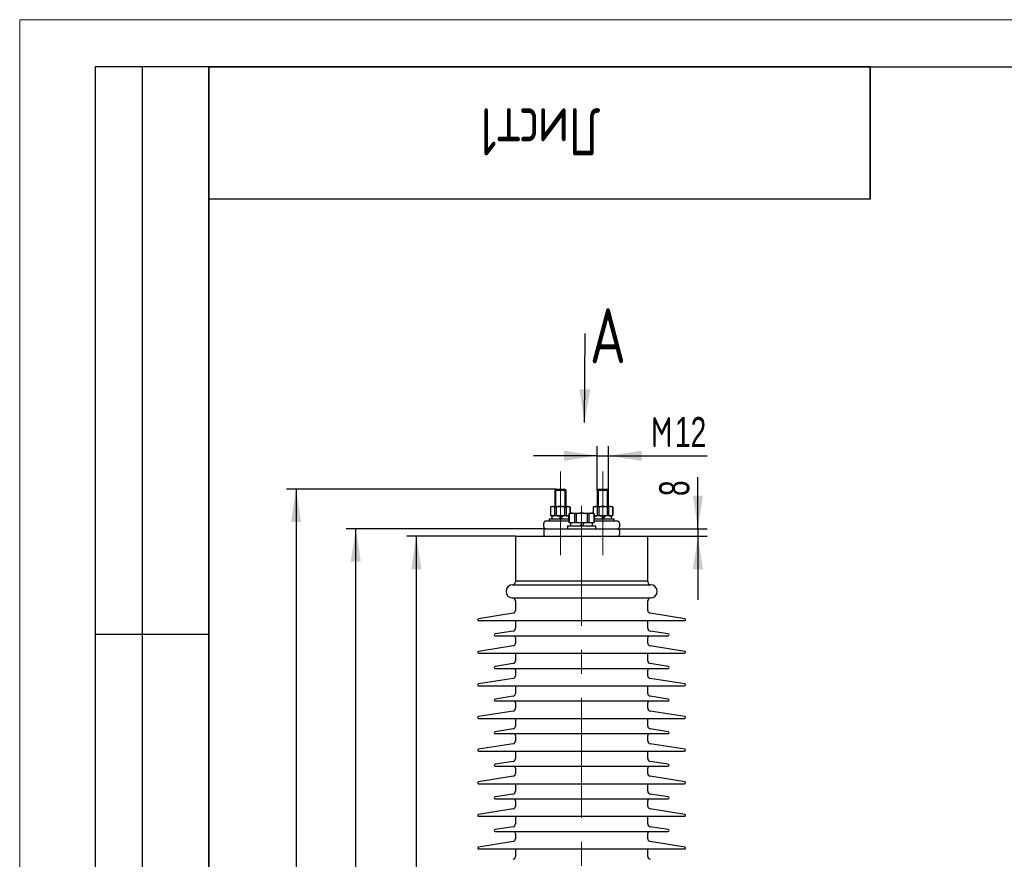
# Model space of a CAD drawing. Header units: millimetres. Extents: x 0 to 305, y 0 to 297.
# Tile 5 of 39: x 0 to 104, y 208 to 297. Entities that reach past the tile are written whole.
import ezdxf

# ---------------------------------------------------------------- set-up
doc = ezdxf.new("R2010")
doc.units = ezdxf.units.MM
doc.linetypes.add('CENTERX2', pattern=[20.32, 12.7, -2.54, 2.54, -2.54])
doc.layers.add('ОСНОВНАЯ_НАДПИСЬ', color=7, linetype='Continuous')
doc.styles.add('SLDTEXTSTYLE0', font='TXT', dxfattribs={"width": 0.7, "bigfont": 'bigfont'})
doc.styles.add('SLDTEXTSTYLE1', font='TXT', dxfattribs={"width": 0.7})
doc.dimstyles.new('SLDDIMSTYLE0', dxfattribs={"dimtxt": 0.18, "dimasz": 3.5, "dimexe": 0, "dimexo": 0.0625, "dimgap": 0, "dimtad": 0, "dimtih": 1, "dimtoh": 1, "dimdec": 0, "dimrnd": 1e-09, "dimzin": 0, "dimdsep": 46, "dimtxsty": 'Standard', "dimsah": 1, "dimcen": 0.09, "dimadec": 0, "dimazin": 0, "dimtfac": 3.5, "dimtdec": 0, "dimtofl": 0, "dimtmove": 0, "dimatfit": 3, "dimfxl": 1, "dimfrac": 2, "dimtolj": 1, "dimtzin": 0, "dimarcsym": 0})
doc.dimstyles.new('SLDDIMSTYLE1', dxfattribs={"dimtxt": 2.728516, "dimasz": 3.5, "dimexe": 0, "dimexo": 0.0625, "dimgap": 0.682129, "dimtad": 2, "dimlfac": 10, "dimrnd": 1e-09, "dimzin": 12, "dimdsep": 46, "dimtxsty": 'SLDTEXTSTYLE1', "dimsah": 1, "dimcen": 0.09, "dimadec": 0, "dimazin": 3, "dimtfac": 1, "dimtdec": 3, "dimtofl": 0, "dimtmove": 0, "dimatfit": 3, "dimfxl": 1, "dimfrac": 2, "dimtolj": 1, "dimtzin": 12, "dimarcsym": 0})
doc.dimstyles.new('SLDDIMSTYLE2', dxfattribs={"dimtxt": 2.728516, "dimasz": 3.5, "dimexe": 0, "dimexo": 0.0625, "dimgap": 0.682129, "dimtad": 2, "dimlfac": 10, "dimrnd": 1e-09, "dimzin": 12, "dimdsep": 46, "dimtxsty": 'SLDTEXTSTYLE1', "dimsah": 1, "dimcen": 0.09, "dimadec": 0, "dimazin": 3, "dimtfac": 1, "dimtdec": 3, "dimtmove": 0, "dimatfit": 0, "dimfxl": 1, "dimfrac": 2, "dimtolj": 1, "dimtzin": 12, "dimarcsym": 0})

# ---------------------------------------------------------------- blocks, each defined once
blk = doc.blocks.new('SW_NOTE_0')
at = {"layer": 'ОСНОВНАЯ_НАДПИСЬ', "color": 0, "insert": (0.5, 2.66), "char_height": 5.82, "attachment_point": 1, "style": 'SLDTEXTSTYLE0'}
blk.add_mtext('А', dxfattribs=at)
blk = doc.blocks.new('_D')
at = {"layer": 'ОСНОВНАЯ_НАДПИСЬ'}
for p, q in [((52.45, 242.35), (40.97, 242.35)), ((41.97, 142.35), (41.97, 242.35)), ((48.15, 142.35), (40.97, 142.35))]:
    blk.add_line(p, q, dxfattribs=at)
for points in [[(41.97, 242.35), (41.43, 238.85), (42.51, 238.85)], [(41.97, 142.35), (42.51, 145.85), (41.43, 145.85)]]:
    blk.add_solid(points, dxfattribs=at)
at = {"layer": 'ОСНОВНАЯ_НАДПИСЬ', "char_height": 3.175, "attachment_point": 1, "rotation": 90, "style": 'SLDTEXTSTYLE1'}
for s, insert in [('10', (37.88, 196.09)), ('%%p', (37.88, 192.98)), ('1000', (37.88, 185.64))]:
    blk.add_mtext(s, dxfattribs=dict(at, insert=insert))
blk = doc.blocks.new('_D_2')
at = {"layer": 'ОСНОВНАЯ_НАДПИСЬ'}
for p, q in [((61.11, 247.21), (61.11, 251.87)), ((62.31, 247.21), (62.31, 251.87)), ((61.11, 250.87), (54.38, 250.87)), ((61.11, 250.87), (62.31, 250.87)), ((62.31, 250.87), (72.73, 250.87))]:
    blk.add_line(p, q, dxfattribs=at)
for points in [[(61.11, 250.87), (57.61, 251.41), (57.61, 250.33)], [(62.31, 250.87), (65.81, 250.33), (65.81, 251.41)]]:
    blk.add_solid(points, dxfattribs=at)
at = {"layer": 'ОСНОВНАЯ_НАДПИСЬ', "attachment_point": 1}
for s, insert, char_height, style in [('М', (66.8, 254.96), 3.17, 'SLDTEXTSTYLE0'), ('12', (69.34, 254.96), 3.175, 'SLDTEXTSTYLE1')]:
    blk.add_mtext(s, dxfattribs=dict(at, insert=insert, char_height=char_height, style=style))
blk = doc.blocks.new('_D_4')
at = {"layer": 'ОСНОВНАЯ_НАДПИСЬ'}
for p, q in [((55.65, 243.15), (34.56, 243.15)), ((35.56, 130.35), (35.56, 243.15)), ((49.63, 130.35), (34.56, 130.35))]:
    blk.add_line(p, q, dxfattribs=at)
for points in [[(35.56, 243.15), (35.02, 239.65), (36.1, 239.65)], [(35.56, 130.35), (36.1, 133.85), (35.02, 133.85)]]:
    blk.add_solid(points, dxfattribs=at)
at = {"layer": 'ОСНОВНАЯ_НАДПИСЬ', "char_height": 3.175, "attachment_point": 1, "rotation": 90, "style": 'SLDTEXTSTYLE1'}
for s, insert in [('10', (31.47, 195.81)), ('%%p', (31.47, 192.7)), ('1128', (31.47, 185.93))]:
    blk.add_mtext(s, dxfattribs=dict(at, insert=insert))
blk = doc.blocks.new('_D_5')
at = {"layer": 'ОСНОВНАЯ_НАДПИСЬ'}
for p, q in [((56.75, 247.35), (28.24, 247.35)), ((29.24, 247.35), (29.24, 130.35)), ((49.63, 130.35), (28.24, 130.35))]:
    blk.add_line(p, q, dxfattribs=at)
for points in [[(29.24, 247.35), (28.71, 243.85), (29.78, 243.85)], [(29.24, 130.35), (29.78, 133.85), (28.71, 133.85)]]:
    blk.add_solid(points, dxfattribs=at)
at = {"layer": 'ОСНОВНАЯ_НАДПИСЬ', "char_height": 3.175, "attachment_point": 1, "rotation": 90, "style": 'SLDTEXTSTYLE1'}
for s, insert in [('10', (25.15, 195.81)), ('%%p', (25.15, 192.7)), ('1170', (25.15, 185.93))]:
    blk.add_mtext(s, dxfattribs=dict(at, insert=insert))
blk = doc.blocks.new('_D_7')
at = {"layer": 'ОСНОВНАЯ_НАДПИСЬ'}
for p, q in [((71.76, 243.15), (71.76, 248.59)), ((63.27, 243.15), (72.76, 243.15)), ((71.76, 243.15), (71.76, 242.35)), ((66.47, 242.35), (72.76, 242.35)), ((71.76, 242.35), (71.76, 235.62))]:
    blk.add_line(p, q, dxfattribs=at)
for points in [[(71.76, 243.15), (72.3, 246.65), (71.23, 246.65)], [(71.76, 242.35), (71.23, 238.85), (72.3, 238.85)]]:
    blk.add_solid(points, dxfattribs=at)
at = {"layer": 'ОСНОВНАЯ_НАДПИСЬ', "insert": (67.67, 246.61), "char_height": 3.17, "attachment_point": 1, "rotation": 90, "style": 'SLDTEXTSTYLE1'}
blk.add_mtext('8', dxfattribs=at)

msp = doc.modelspace()

# ---------------------------------------------------------------- linework, layer by layer
at = {"color": 7, "linetype": 'Continuous', "lineweight": 25}
for p, q in [((56.76, 247.3498), (56.61, 247.1998)), ((56.61, 247.1998), (56.61, 245.4998)), ((56.6903, 247.1998), (56.61, 247.1998)), ((57.81, 247.1998), (56.6903, 247.1998)), ((56.76, 247.3498), (56.8202, 247.3498)), ((56.8202, 247.3498), (57.66, 247.3498)), ((57.81, 247.1998), (57.66, 247.3498)), ((57.81, 245.4998), (57.81, 247.1998)), ((61.26, 247.3498), (61.11, 247.1998)), ((61.11, 247.1998), (61.11, 245.4998)), ((61.1903, 247.1998), (61.11, 247.1998)), ((62.31, 247.1998), (61.1903, 247.1998)), ((61.26, 247.3498), (61.3202, 247.3498)), ((61.3202, 247.3498), (62.16, 247.3498)), ((62.31, 247.1998), (62.16, 247.3498)), ((62.31, 245.4998), (62.31, 247.1998)), ((56.26, 245.4998), (56.165, 245.4449)), ((56.165, 245.4449), (56.165, 244.5546)), ((56.1696, 245.4449), (56.165, 245.4449)), ((56.3872, 245.4998), (56.1696, 245.4449)), ((56.1696, 245.4449), (56.1696, 244.5546)), ((56.26, 245.4998), (56.3872, 245.4998)), ((56.3872, 245.4998), (57.21, 245.4998)), ((56.7746, 245.4449), (56.6049, 245.4449)), ((56.6049, 245.4449), (56.6049, 244.5546)), ((56.7746, 245.4449), (56.7746, 244.5546)), ((57.21, 245.4998), (58.0327, 245.4998)), ((57.815, 245.4449), (57.6453, 245.4449)), ((57.6453, 245.4449), (57.6453, 244.5546)), ((57.815, 245.4449), (57.815, 244.5546)), ((58.2503, 245.4449), (58.0327, 245.4998)), ((58.0327, 245.4998), (58.16, 245.4998)), ((58.255, 245.4449), (58.16, 245.4998)), ((58.2503, 245.4449), (58.2503, 244.7983)), ((58.255, 245.4449), (58.2503, 245.4449)), ((58.255, 244.7998), (58.255, 245.4449)), ((60.76, 245.4998), (60.665, 245.4449)), ((60.665, 245.4449), (60.665, 244.7998)), ((60.6696, 245.4449), (60.665, 245.4449)), ((60.8872, 245.4998), (60.6696, 245.4449)), ((60.6696, 245.4449), (60.6696, 244.7983)), ((60.76, 245.4998), (60.8872, 245.4998)), ((60.8872, 245.4998), (61.71, 245.4998)), ((61.2746, 245.4449), (61.1049, 245.4449)), ((61.1049, 245.4449), (61.1049, 244.5546)), ((61.2746, 245.4449), (61.2746, 244.5546)), ((61.71, 245.4998), (62.5327, 245.4998)), ((62.1453, 245.4449), (62.1453, 244.5546)), ((62.315, 245.4449), (62.1453, 245.4449)), ((62.315, 245.4449), (62.315, 244.5546)), ((62.7503, 245.4449), (62.5327, 245.4998)), ((62.5327, 245.4998), (62.66, 245.4998)), ((62.755, 245.4449), (62.66, 245.4998)), ((62.7503, 245.4449), (62.7503, 244.5546)), ((62.755, 245.4449), (62.7503, 245.4449)), ((62.755, 244.5546), (62.755, 245.4449)), ((58.12, 243.9498), (55.66, 243.9498)), ((56.01, 244.1998), (56.01, 243.9498)), ((56.01, 244.1998), (57.21, 244.1998)), ((56.165, 244.5546), (56.26, 244.4998)), ((56.165, 244.5546), (56.1696, 244.5546)), ((56.3872, 244.4998), (56.26, 244.4998)), ((56.305, 244.4998), (56.305, 244.1998)), ((57.21, 244.4998), (56.3872, 244.4998)), ((56.6049, 244.5546), (56.7746, 244.5546)), ((57.2134, 244.4998), (57.1042, 244.1998)), ((58.0327, 244.4998), (57.21, 244.4998)), ((57.21, 244.1998), (58.115, 244.1998)), ((57.3171, 244.1998), (57.4263, 244.4998)), ((57.6453, 244.5546), (57.815, 244.5546)), ((58.0327, 244.4998), (58.12, 244.5112)), ((58.115, 244.4998), (58.0327, 244.4998)), ((58.115, 244.1998), (58.115, 244.4998)), ((58.253, 244.7998), (58.12, 244.723)), ((58.12, 244.723), (58.12, 243.7998)), ((58.1235, 244.723), (58.12, 244.723)), ((58.12, 243.7998), (58.1235, 243.7998)), ((58.1235, 244.723), (58.1235, 243.7998)), ((58.1235, 243.7998), (58.7076, 243.7998)), ((58.253, 244.7998), (58.391, 244.7998)), ((58.295, 243.7998), (58.295, 243.4498)), ((58.391, 244.7998), (58.4401, 244.7998)), ((58.4401, 244.7998), (59.4108, 244.7998)), ((58.7076, 244.723), (58.7076, 243.7998)), ((58.8759, 244.723), (58.7076, 244.723)), ((58.7076, 243.7998), (58.8759, 243.7998)), ((58.8759, 244.723), (58.8759, 243.7998)), ((58.8759, 243.7998), (60.044, 243.7998)), ((59.455, 243.7998), (59.3276, 243.4498)), ((59.4108, 244.7998), (59.5091, 244.7998)), ((59.5091, 244.7998), (60.4798, 244.7998)), ((59.5937, 243.4498), (59.7211, 243.7998)), ((60.044, 244.723), (60.044, 243.7998)), ((60.2123, 244.723), (60.044, 244.723)), ((60.044, 243.7998), (60.2123, 243.7998)), ((60.2123, 244.723), (60.2123, 243.7998)), ((60.2123, 243.7998), (60.7964, 243.7998)), ((60.4798, 244.7998), (60.5289, 244.7998)), ((60.5289, 244.7998), (60.667, 244.7998)), ((60.625, 243.4498), (60.625, 243.7998)), ((60.8, 244.723), (60.667, 244.7998)), ((60.7964, 244.723), (60.7964, 243.7998)), ((60.8, 244.723), (60.7964, 244.723)), ((60.7964, 243.7998), (60.8, 243.7998)), ((60.8, 243.7998), (60.8, 244.723)), ((60.8, 244.5113), (60.8872, 244.4998)), ((63.26, 243.9498), (60.8, 243.9498)), ((60.805, 244.4998), (60.805, 244.1998)), ((60.8872, 244.4998), (60.805, 244.4998)), ((60.805, 244.1998), (61.71, 244.1998)), ((61.71, 244.4998), (60.8872, 244.4998)), ((61.1049, 244.5546), (61.2746, 244.5546)), ((61.7134, 244.4998), (61.6042, 244.1998)), ((62.5327, 244.4998), (61.71, 244.4998)), ((61.71, 244.1998), (62.91, 244.1998)), ((61.8171, 244.1998), (61.9263, 244.4998)), ((62.1453, 244.5546), (62.315, 244.5546)), ((62.66, 244.4998), (62.5327, 244.4998)), ((62.615, 244.1998), (62.615, 244.4998)), ((62.66, 244.4998), (62.755, 244.5546)), ((62.7503, 244.5546), (62.755, 244.5546)), ((62.91, 243.9498), (62.91, 244.1998)), ((55.46, 243.3498), (55.46, 243.7498)), ((55.46, 242.9498), (55.46, 242.5498)), ((55.66, 243.1498), (63.26, 243.1498)), ((57.96, 243.4498), (57.96, 243.1498)), ((57.96, 243.4498), (59.5233, 243.4498)), ((59.5233, 243.4498), (60.96, 243.4498)), ((60.96, 243.1498), (60.96, 243.4498)), ((63.46, 243.7498), (63.46, 243.3498)), ((63.46, 242.9498), (63.46, 242.5498)), ((52.46, 242.3498), (52.46, 237.6248)), ((52.46, 242.3498), (59.46, 242.3498)), ((59.46, 242.3498), (66.46, 242.3498)), ((66.46, 237.6248), (66.46, 242.3498)), ((52.46, 237.6248), (52.46, 237.5248)), ((52.46, 237.6248), (66.46, 237.6248)), ((52.46, 237.6248), (59.46, 237.6248)), ((59.46, 237.6248), (66.46, 237.6248)), ((66.46, 237.5248), (66.46, 237.6248)), ((52.16, 237.2248), (66.76, 237.2248)), ((52.16, 235.8248), (66.76, 235.8248)), ((52.46, 235.5248), (52.46, 234.5041)), ((66.46, 234.5041), (66.46, 235.5248)), ((52.2069, 234.2078), (48.5443, 233.6277)), ((48.56, 233.4289), (70.36, 233.4289)), ((70.3756, 233.6277), (66.713, 234.2078)), ((52.2069, 232.3306), (50.2943, 232.0277)), ((52.46, 233.317), (52.46, 232.6269)), ((66.46, 232.6269), (66.46, 233.317)), ((68.6256, 232.0277), (66.713, 232.3306)), ((50.31, 231.8289), (68.61, 231.8289)), ((52.46, 231.6253), (52.46, 231.0541)), ((66.46, 231.0541), (66.46, 231.6253)), ((52.2069, 230.7578), (48.5443, 230.1777)), ((70.3756, 230.1777), (66.713, 230.7578)), ((48.56, 229.9789), (70.36, 229.9789)), ((52.46, 229.867), (52.46, 229.1769)), ((66.46, 229.1769), (66.46, 229.867)), ((52.2069, 228.8806), (50.2943, 228.5777)), ((50.31, 228.3789), (68.61, 228.3789)), ((52.46, 228.1753), (52.46, 227.6041)), ((66.46, 227.6041), (66.46, 228.1753)), ((68.6256, 228.5777), (66.713, 228.8806)), ((52.2069, 227.3078), (48.5443, 226.7277)), ((70.3756, 226.7277), (66.713, 227.3078)), ((48.56, 226.5289), (70.36, 226.5289)), ((52.46, 226.417), (52.46, 225.7269)), ((66.46, 225.7269), (66.46, 226.417)), ((52.2069, 225.4306), (50.2943, 225.1277)), ((68.6256, 225.1277), (66.713, 225.4306)), ((50.31, 224.9289), (68.61, 224.9289)), ((52.46, 224.7253), (52.46, 224.1541)), ((66.46, 224.1541), (66.46, 224.7253)), ((52.2069, 223.8578), (48.5443, 223.2777)), ((48.56, 223.0789), (70.36, 223.0789)), ((52.46, 222.967), (52.46, 222.2769)), ((66.46, 222.2769), (66.46, 222.967)), ((70.3756, 223.2777), (66.713, 223.8578)), ((52.2069, 221.9806), (50.2943, 221.6777)), ((68.6256, 221.6777), (66.713, 221.9806)), ((50.31, 221.4789), (68.61, 221.4789)), ((52.46, 221.2753), (52.46, 220.7041)), ((66.46, 220.7041), (66.46, 221.2753)), ((52.2069, 220.4078), (48.5443, 219.8277)), ((70.3756, 219.8277), (66.713, 220.4078)), ((48.56, 219.6289), (70.36, 219.6289)), ((52.46, 219.517), (52.46, 218.8269)), ((66.46, 218.8269), (66.46, 219.517)), ((52.2069, 218.5306), (50.2943, 218.2277)), ((50.31, 218.0289), (68.61, 218.0289)), ((52.46, 217.8253), (52.46, 217.2541)), ((66.46, 217.2541), (66.46, 217.8253)), ((68.6256, 218.2277), (66.713, 218.5306)), ((52.2069, 216.9578), (48.5443, 216.3777)), ((70.3756, 216.3777), (66.713, 216.9578)), ((48.56, 216.1789), (70.36, 216.1789)), ((52.46, 216.067), (52.46, 215.3769)), ((66.46, 215.3769), (66.46, 216.067)), ((52.2069, 215.0806), (50.2943, 214.7777)), ((68.6256, 214.7777), (66.713, 215.0806)), ((50.31, 214.5789), (68.61, 214.5789)), ((52.46, 214.3753), (52.46, 213.8041)), ((66.46, 213.8041), (66.46, 214.3753)), ((52.2069, 213.5078), (48.5443, 212.9277)), ((48.56, 212.7289), (70.36, 212.7289)), ((52.46, 212.617), (52.46, 211.9269)), ((66.46, 211.9269), (66.46, 212.617)), ((70.3756, 212.9277), (66.713, 213.5078)), ((52.2069, 211.6306), (50.2943, 211.3277)), ((68.6256, 211.3277), (66.713, 211.6306)), ((50.31, 211.1289), (68.61, 211.1289)), ((52.46, 210.9253), (52.46, 210.3541)), ((66.46, 210.3541), (66.46, 210.9253)), ((52.2069, 210.0578), (48.5443, 209.4777)), ((70.3756, 209.4777), (66.713, 210.0578)), ((48.56, 209.2789), (70.36, 209.2789)), ((52.46, 209.167), (52.46, 208.4769)), ((66.46, 208.4769), (66.46, 209.167))]:
    msp.add_line(p, q, dxfattribs=at)
at = {"color": 7, "linetype": 'Continuous', "lineweight": 25, "flags": 128}
for points in [[(52.4383, 233.4291), (52.4542, 233.3756), (52.46, 233.317)], [(66.46, 233.317), (66.4657, 233.3756), (66.4817, 233.4291)], [(52.4383, 229.9791), (52.4542, 229.9256), (52.46, 229.867)], [(66.46, 229.867), (66.4657, 229.9256), (66.4817, 229.9791)], [(52.4383, 226.5291), (52.4542, 226.4756), (52.46, 226.417)], [(66.46, 226.417), (66.4657, 226.4756), (66.4817, 226.5291)], [(52.4383, 223.0791), (52.4542, 223.0256), (52.46, 222.967)], [(66.46, 222.967), (66.4657, 223.0256), (66.4817, 223.0791)], [(52.4383, 219.6291), (52.4542, 219.5756), (52.46, 219.517)], [(66.46, 219.517), (66.4657, 219.5756), (66.4817, 219.6291)], [(52.4383, 216.1791), (52.4542, 216.1256), (52.46, 216.067)], [(66.46, 216.067), (66.4657, 216.1256), (66.4817, 216.1791)], [(52.4383, 212.7291), (52.4542, 212.6756), (52.46, 212.617)], [(66.46, 212.617), (66.4657, 212.6756), (66.4817, 212.7291)], [(52.4383, 209.2791), (52.4542, 209.2256), (52.46, 209.167)], [(66.46, 209.167), (66.4657, 209.2256), (66.4817, 209.2791)]]:
    msp.add_lwpolyline(points, dxfattribs=at)
at = {"color": 7, "linetype": 'Continuous', "lineweight": 25}
for centre, radius, start, end in [((55.66, 243.7498), 0.2, 90, 180), ((63.26, 243.7498), 0.2, 0, 90), ((55.66, 243.3498), 0.2, 180, 270), ((55.66, 242.9498), 0.2, 90, 180), ((63.26, 243.3498), 0.2, 270, 0), ((63.26, 242.9498), 0.2, 0, 90), ((55.66, 242.5498), 0.2, 180, 270), ((63.26, 242.5498), 0.2, 270, 0), ((52.16, 236.5248), 0.7, 90, 270), ((52.16, 237.5248), 0.3, 270, 0), ((66.76, 237.5248), 0.3, 180, 270), ((66.76, 236.5248), 0.7, 270, 90), ((52.16, 235.5248), 0.3, 0, 90), ((66.76, 235.5248), 0.3, 90, 180), ((52.16, 234.5041), 0.3, 279, 0), ((66.76, 234.5041), 0.3, 180, 261), ((48.56, 233.5289), 0.1, 99, 270), ((70.36, 233.5289), 0.1, 270, 81), ((52.16, 232.6269), 0.3, 279, 0), ((66.76, 232.6269), 0.3, 180, 261), ((50.31, 231.9289), 0.1, 99, 270), ((52.16, 231.6253), 0.3, 360, 42.773768), ((66.76, 231.6253), 0.3, 137.226232, 180), ((68.61, 231.9289), 0.1, 270, 81), ((52.16, 231.0541), 0.3, 279, 0), ((66.76, 231.0541), 0.3, 180, 261), ((48.56, 230.0789), 0.1, 99, 270), ((70.36, 230.0789), 0.1, 270, 81), ((50.31, 228.4789), 0.1, 99, 270), ((52.16, 229.1769), 0.3, 279, 0), ((52.16, 228.1753), 0.3, 0, 42.773768), ((66.76, 229.1769), 0.3, 180, 261), ((66.76, 228.1753), 0.3, 137.226232, 180), ((68.61, 228.4789), 0.1, 270, 81), ((52.16, 227.6041), 0.3, 279, 0), ((66.76, 227.6041), 0.3, 180, 261), ((48.56, 226.6289), 0.1, 99, 270), ((70.36, 226.6289), 0.1, 270, 81), ((50.31, 225.0289), 0.1, 99, 270), ((52.16, 225.7269), 0.3, 279, 0), ((66.76, 225.7269), 0.3, 180, 261), ((68.61, 225.0289), 0.1, 270, 81), ((52.16, 224.1541), 0.3, 279, 0), ((52.16, 224.7253), 0.3, 0, 42.773768), ((66.76, 224.7253), 0.3, 137.226232, 180), ((66.76, 224.1541), 0.3, 180, 261), ((48.56, 223.1789), 0.1, 99, 270), ((70.36, 223.1789), 0.1, 270, 81), ((52.16, 222.2769), 0.3, 279, 0), ((66.76, 222.2769), 0.3, 180, 261), ((50.31, 221.5789), 0.1, 99, 270), ((52.16, 221.2753), 0.3, 0, 42.773768), ((66.76, 221.2753), 0.3, 137.226232, 180), ((68.61, 221.5789), 0.1, 270, 81), ((48.56, 219.7289), 0.1, 99, 270), ((52.16, 220.7041), 0.3, 279, 0), ((66.76, 220.7041), 0.3, 180, 261), ((70.36, 219.7289), 0.1, 270, 81), ((52.16, 218.8269), 0.3, 279, 0), ((66.76, 218.8269), 0.3, 180, 261), ((50.31, 218.1289), 0.1, 99, 270), ((52.16, 217.8253), 0.3, 360, 42.773768), ((66.76, 217.8253), 0.3, 137.226232, 180), ((68.61, 218.1289), 0.1, 270, 81), ((52.16, 217.2541), 0.3, 279, 0), ((66.76, 217.2541), 0.3, 180, 261), ((48.56, 216.2789), 0.1, 99, 270), ((70.36, 216.2789), 0.1, 270, 81), ((50.31, 214.6789), 0.1, 99, 270), ((52.16, 215.3769), 0.3, 279, 0), ((66.76, 215.3769), 0.3, 180, 261), ((68.61, 214.6789), 0.1, 270, 81), ((52.16, 213.8041), 0.3, 279, 0), ((52.16, 214.3753), 0.3, 0, 42.773768), ((66.76, 214.3753), 0.3, 137.226232, 180), ((66.76, 213.8041), 0.3, 180, 261), ((48.56, 212.8289), 0.1, 99, 270), ((70.36, 212.8289), 0.1, 270, 81), ((52.16, 211.9269), 0.3, 279, 0), ((66.76, 211.9269), 0.3, 180, 261), ((50.31, 211.2289), 0.1, 99, 270), ((52.16, 210.9253), 0.3, 0, 42.773768), ((66.76, 210.9253), 0.3, 137.226232, 180), ((68.61, 211.2289), 0.1, 270, 81), ((48.56, 209.3789), 0.1, 99, 270), ((52.16, 210.3541), 0.3, 279, 0), ((66.76, 210.3541), 0.3, 180, 261), ((70.36, 209.3789), 0.1, 270, 81), ((52.16, 208.4769), 0.3, 279, 0), ((66.76, 208.4769), 0.3, 180, 261)]:
    msp.add_arc(centre, radius, start, end, dxfattribs=at)
for points, knots in [([(56.6049, 245.4449), (56.5693, 245.4605), (56.4975, 245.4918), (56.4242, 245.4971), (56.3872, 245.4998)], [0, 0, 0, 0, 0.49669409, 1, 1, 1, 1]), ([(57.21, 245.4998), (57.1371, 245.4972), (56.9904, 245.4919), (56.8469, 245.4607), (56.7746, 245.4449)], [0, 0, 0, 0, 0.49624998, 1, 1, 1, 1]), ([(57.6453, 245.4449), (57.574, 245.4605), (57.4306, 245.4918), (57.2838, 245.4971), (57.21, 245.4998)], [0, 0, 0, 0, 0.49669409, 1, 1, 1, 1]), ([(58.0327, 245.4998), (57.9963, 245.4972), (57.9229, 245.4919), (57.8511, 245.4607), (57.815, 245.4449)], [0, 0, 0, 0, 0.49624998, 1, 1, 1, 1]), ([(61.1049, 245.4449), (61.0693, 245.4605), (60.9975, 245.4918), (60.9242, 245.4971), (60.8872, 245.4998)], [0, 0, 0, 0, 0.49669409, 1, 1, 1, 1]), ([(61.71, 245.4998), (61.6371, 245.4972), (61.4904, 245.4919), (61.3469, 245.4607), (61.2746, 245.4449)], [0, 0, 0, 0, 0.49624998, 1, 1, 1, 1]), ([(62.1453, 245.4449), (62.074, 245.4605), (61.9306, 245.4918), (61.7838, 245.4971), (61.71, 245.4998)], [0, 0, 0, 0, 0.49669409, 1, 1, 1, 1]), ([(62.5327, 245.4998), (62.4963, 245.4972), (62.4229, 245.4919), (62.3511, 245.4607), (62.315, 245.4449)], [0, 0, 0, 0, 0.49624998, 1, 1, 1, 1]), ([(56.1696, 244.5546), (56.2052, 244.5391), (56.2769, 244.5078), (56.3503, 244.5024), (56.3872, 244.4998)], [0, 0, 0, 0, 0.49669409, 1, 1, 1, 1]), ([(56.3872, 244.4998), (56.4236, 244.5024), (56.497, 244.5076), (56.5688, 244.5389), (56.6049, 244.5546)], [0, 0, 0, 0, 0.49624998, 1, 1, 1, 1]), ([(56.7746, 244.5546), (56.8459, 244.5391), (56.9893, 244.5078), (57.1361, 244.5024), (57.21, 244.4998)], [0, 0, 0, 0, 0.49669409, 1, 1, 1, 1]), ([(57.21, 244.4998), (57.2828, 244.5024), (57.4295, 244.5076), (57.573, 244.5389), (57.6453, 244.5546)], [0, 0, 0, 0, 0.49624998, 1, 1, 1, 1]), ([(57.815, 244.5546), (57.8506, 244.5391), (57.9224, 244.5078), (57.9957, 244.5024), (58.0327, 244.4998)], [0, 0, 0, 0, 0.49669409, 1, 1, 1, 1]), ([(58.391, 244.7998), (58.3461, 244.7945), (58.2559, 244.7841), (58.1678, 244.7434), (58.1235, 244.723)], [0, 0, 0, 0, 0.49664159, 1, 1, 1, 1]), ([(58.7076, 244.723), (58.6638, 244.7432), (58.5757, 244.7839), (58.4855, 244.7944), (58.4401, 244.7998)], [0, 0, 0, 0, 0.49707306, 1, 1, 1, 1]), ([(59.4108, 244.7998), (59.3212, 244.7945), (59.1407, 244.7841), (58.9645, 244.7434), (58.8759, 244.723)], [0, 0, 0, 0, 0.496641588, 1, 1, 1, 1]), ([(60.044, 244.723), (59.9565, 244.7432), (59.7803, 244.7839), (59.5998, 244.7944), (59.5091, 244.7998)], [0, 0, 0, 0, 0.49707306, 1, 1, 1, 1]), ([(60.4798, 244.7998), (60.435, 244.7945), (60.3448, 244.7841), (60.2567, 244.7434), (60.2123, 244.723)], [0, 0, 0, 0, 0.49664159, 1, 1, 1, 1]), ([(60.7964, 244.723), (60.7526, 244.7432), (60.6646, 244.7839), (60.5743, 244.7944), (60.5289, 244.7998)], [0, 0, 0, 0, 0.49707306, 1, 1, 1, 1]), ([(60.8872, 244.4998), (60.9236, 244.5024), (60.997, 244.5076), (61.0688, 244.5389), (61.1049, 244.5546)], [0, 0, 0, 0, 0.49624998, 1, 1, 1, 1]), ([(61.2746, 244.5546), (61.3459, 244.5391), (61.4893, 244.5078), (61.6361, 244.5024), (61.71, 244.4998)], [0, 0, 0, 0, 0.49669409, 1, 1, 1, 1]), ([(61.71, 244.4998), (61.7828, 244.5024), (61.9295, 244.5076), (62.073, 244.5389), (62.1453, 244.5546)], [0, 0, 0, 0, 0.49624998, 1, 1, 1, 1]), ([(62.315, 244.5546), (62.3506, 244.5391), (62.4224, 244.5078), (62.4957, 244.5024), (62.5327, 244.4998)], [0, 0, 0, 0, 0.49669409, 1, 1, 1, 1]), ([(62.5327, 244.4998), (62.5691, 244.5024), (62.6425, 244.5076), (62.7142, 244.5389), (62.7503, 244.5546)], [0, 0, 0, 0, 0.49624998, 1, 1, 1, 1])]:
    msp.add_open_spline(points, degree=3, knots=knots, dxfattribs=at)
at = {"layer": 'ОСНОВНАЯ_НАДПИСЬ', "lineweight": 18}
for q in [(210, 297), (0, 0)]:
    msp.add_line((0, 297), q, dxfattribs=at)
at = {"layer": 'ОСНОВНАЯ_НАДПИСЬ', "lineweight": 25}
for p, q in [((20, 292), (8, 292)), ((8, 292), (8, 172)), ((13, 172), (13, 292)), ((20, 292), (205, 292)), ((20, 292), (20, 5)), ((20, 172), (20, 292)), ((8, 232), (20, 232))]:
    msp.add_line(p, q, dxfattribs=at)
at = {"layer": 'ОСНОВНАЯ_НАДПИСЬ', "linetype": 'Continuous', "lineweight": 25}
for p, q in [((90, 292), (20, 292)), ((20, 292), (20, 278)), ((90, 292), (20, 292)), ((90, 292), (90, 278)), ((90, 278), (90, 292)), ((90, 278), (20, 278))]:
    msp.add_line(p, q, dxfattribs=at)
at = {"layer": 'ОСНОВНАЯ_НАДПИСЬ', "linetype": 'CENTERX2', "lineweight": 18}
for p, q in [((57.21, 240.3498), (57.21, 249.1998)), ((61.71, 240.3498), (61.71, 249.1998)), ((59.46, 245.581), (59.46, 148.8248))]:
    msp.add_line(p, q, dxfattribs=at)
at = {"layer": 'ОСНОВНАЯ_НАДПИСЬ'}
for p, q in [((56.7064, 247.2962), (56.7064, 245.4998)), ((57.7136, 245.4998), (57.7136, 247.2962)), ((61.2064, 247.2962), (61.2064, 245.4998)), ((62.2136, 245.4998), (62.2136, 247.2962))]:
    msp.add_line(p, q, dxfattribs=at)

# ---------------------------------------------------------------- block references
msp.add_blockref('SW_NOTE_0', (59.8288, 263.8167), dxfattribs=at)

# ---------------------------------------------------------------- texts
at = {"layer": 'ОСНОВНАЯ_НАДПИСЬ', "insert": (55.0474, 282.6451), "char_height": 5, "attachment_point": 2, "rotation": 180, "style": 'SLDTEXTSTYLE0'}
msp.add_mtext('Лист1', dxfattribs=at)

# ---------------------------------------------------------------- dimensions: what is measured, and where the dimension line sits
at = {"layer": 'ОСНОВНАЯ_НАДПИСЬ'}
dim = msp.add_linear_dim(base=(62.31, 250.8683), p1=(61.11, 247.1998), p2=(62.31, 247.1998), text='М<>', dimstyle='SLDDIMSTYLE2', dxfattribs=at)
dim.commit()
dim.dimension.update_dxf_attribs({"geometry": '_D_2', "text_midpoint": (69.7651, 250.8683), "dimtype": 160})
dim = msp.add_linear_dim(base=(71.7637, 242.3498), p1=(63.26, 243.1498), p2=(66.46, 242.3498), angle=90, dimstyle='SLDDIMSTYLE2', dxfattribs=at)
dim.commit()
dim.dimension.update_dxf_attribs({"geometry": '_D_7', "text_midpoint": (71.7637, 247.6003), "dimtype": 160})
for base, p1, p2, picture, middle in [((29.2442, 130.3498), (56.76, 247.3498), (49.6389, 130.3498), '_D_5', (29.2442, 192.5615)), ((35.5588, 243.1498), (49.6389, 130.3498), (55.66, 243.1498), '_D_4', (35.5588, 192.5615)), ((41.9689, 242.3498), (48.16, 142.3498), (52.46, 242.3498), '_D', (41.9689, 192.5615))]:
    dim = msp.add_linear_dim(base=base, p1=p1, p2=p2, angle=90, text='<>%%p10', dimstyle='SLDDIMSTYLE1', dxfattribs=at)
    dim.commit()
    dim.dimension.update_dxf_attribs({"geometry": picture, "text_midpoint": middle, "dimtype": 160})

# ---------------------------------------------------------------- leaders
msp.add_leader([(59.7744, 254.3847), (59.8288, 263.8167)], dimstyle='SLDDIMSTYLE0', dxfattribs=at)

doc.saveas('drawing.dxf')
